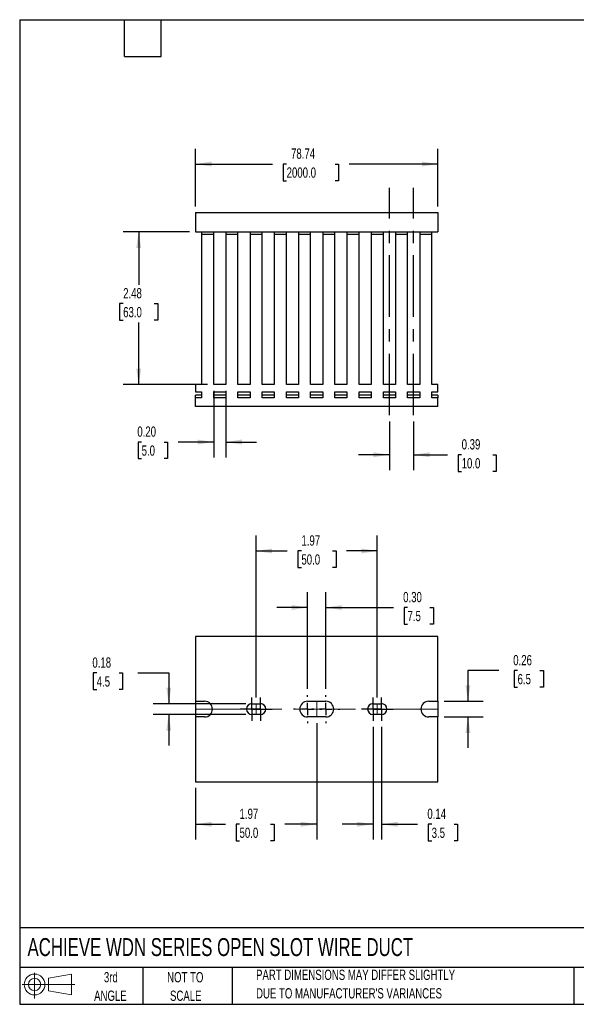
# Model space of a CAD drawing. Header units: inches. Extents: x 0.5 to 21.5, y 0.5 to 16.5.
# Tile 1 of 2: x 0.5 to 9.5, y 0.5 to 16.5. Entities that reach past the tile are written whole.
import ezdxf

# ---------------------------------------------------------------- set-up
doc = ezdxf.new("R2010")
doc.units = ezdxf.units.IN
doc.header["$LTSCALE"] = 2
doc.header["$MEASUREMENT"] = 0
doc.linetypes.add('CENTERX2', pattern=[0.8, 0.5, -0.1, 0.1, -0.1])
doc.layers.add('CENTER', color=40, linetype='CENTERX2')
doc.layers.add('SLD-DEFPOINTS', color=7, linetype='Continuous')
doc.layers.add('DIMENSIONS', color=140, linetype='Continuous', lineweight=25)
doc.layers.add('TEXT', color=140, linetype='Continuous', lineweight=25)
doc.styles.add('SLDTEXTSTYLE0', font='TXT', dxfattribs={"width": 0.7})
doc.dimstyles.new('SLDDIMSTYLE0', dxfattribs={"dimtxt": 0.169922, "dimasz": 0.26, "dimexe": 0, "dimexo": 0.0625, "dimgap": 0.04248, "dimtad": 0, "dimtih": 1, "dimtoh": 1, "dimrnd": 1e-09, "dimzin": 12, "dimdsep": 46, "dimtxsty": 'SLDTEXTSTYLE0', "dimsah": 1, "dimcen": 0.09, "dimadec": 0, "dimazin": 3, "dimtfac": 1, "dimtofl": 0, "dimtmove": 0, "dimatfit": 3, "dimfxl": 0, "dimfrac": 2, "dimtolj": 1, "dimtzin": 12, "dimarcsym": 0})
doc.dimstyles.new('SLDDIMSTYLE1', dxfattribs={"dimtxt": 0.169922, "dimasz": 0.26, "dimexe": 0, "dimexo": 0.0625, "dimgap": 0.04248, "dimtad": 0, "dimtih": 1, "dimtoh": 1, "dimrnd": 1e-09, "dimzin": 0, "dimdsep": 46, "dimtxsty": 'SLDTEXTSTYLE0', "dimsah": 1, "dimcen": 0.09, "dimadec": 0, "dimazin": 0, "dimtfac": 1, "dimtmove": 0, "dimatfit": 0, "dimfxl": 0, "dimfrac": 2, "dimtolj": 1, "dimtzin": 12, "dimarcsym": 0})
doc.dimstyles.new('SLDDIMSTYLE2', dxfattribs={"dimtxt": 0.169922, "dimasz": 0.26, "dimexe": 0, "dimexo": 0.0625, "dimgap": 0.04248, "dimtad": 0, "dimtih": 1, "dimtoh": 1, "dimrnd": 1e-09, "dimdsep": 46, "dimtxsty": 'SLDTEXTSTYLE0', "dimsah": 1, "dimcen": 0.09, "dimadec": 0, "dimazin": 2, "dimtfac": 1, "dimtmove": 0, "dimatfit": 0, "dimfxl": 0, "dimfrac": 2, "dimtolj": 1, "dimtzin": 12, "dimarcsym": 0})

# ---------------------------------------------------------------- blocks, each defined once
blk = doc.blocks.new('Block11')
at = {"color": 7, "linetype": 'Continuous', "lineweight": 18}
for p, q in [((0.204, 0.418), (0.204, 0)), ((0.431, 0.328), (0.801, 0.396)), ((0.431, 0.126), (0.431, 0.328)), ((0.801, 0.396), (0.801, 0.058)), ((0, 0.227), (0.856, 0.227)), ((0.431, 0.126), (0.801, 0.058))]:
    blk.add_line(p, q, dxfattribs=at)
for radius in [0.169, 0.101]:
    blk.add_circle((0.204, 0.227), radius, dxfattribs=at)
blk = doc.blocks.new('Block12')
at = {"layer": 'SLD-DEFPOINTS'}
blk.add_blockref('Block11', (0, 0), dxfattribs=at)
blk = doc.blocks.new('SW_NOTE_0_2')
at = {"layer": 'TEXT', "color": 0, "char_height": 0.16667, "attachment_point": 1, "style": 'SLDTEXTSTYLE0'}
for s, insert in [('PART DIMENSIONS MAY DIFFER SLIGHTLY', (0, 0.215)), ("DUE TO MANUFACTURER'S VARIANCES", (0, -0.086))]:
    blk.add_mtext(s, dxfattribs=dict(at, insert=insert))
blk = doc.blocks.new('SW_NOTE_0_3')
at = {"layer": 'TEXT', "color": 0, "char_height": 0.1667, "attachment_point": 2, "style": 'SLDTEXTSTYLE0'}
for s, insert in [('NOT TO', (0.414, 0.215)), ('SCALE', (0.422, -0.086))]:
    blk.add_mtext(s, dxfattribs=dict(at, insert=insert))
blk = doc.blocks.new('SW_NOTE_0_4')
at = {"layer": 'TEXT', "color": 0, "char_height": 0.1667, "attachment_point": 2, "style": 'SLDTEXTSTYLE0'}
for s, insert in [('3rd', (0.182, 0.215)), ('ANGLE', (0.175, -0.086))]:
    blk.add_mtext(s, dxfattribs=dict(at, insert=insert))
blk = doc.blocks.new('_D')
at = {"layer": 'DIMENSIONS'}
for p, q in [((3.357, 13.467), (3.357, 14.404)), ((7.294, 13.467), (7.294, 14.404)), ((3.357, 14.154), (4.607, 14.154)), ((4.837, 14.154), (4.78, 14.154)), ((4.78, 14.154), (4.78, 13.884)), ((5.625, 14.154), (5.682, 14.154)), ((5.682, 14.154), (5.682, 13.884)), ((7.294, 14.154), (5.855, 14.154)), ((4.78, 13.884), (4.837, 13.884)), ((5.682, 13.884), (5.625, 13.884))]:
    blk.add_line(p, q, dxfattribs=at)
for points in [[(3.357, 14.154), (3.617, 14.114), (3.617, 14.194)], [(7.294, 14.154), (7.034, 14.194), (7.034, 14.114)]]:
    blk.add_solid(points, dxfattribs=at)
at = {"layer": 'DIMENSIONS', "char_height": 0.1667, "attachment_point": 1, "style": 'SLDTEXTSTYLE0'}
for s, insert in [('78.74', (4.908, 14.407)), ('2000.0', (4.837, 14.099))]:
    blk.add_mtext(s, dxfattribs=dict(at, insert=insert))
blk = doc.blocks.new('_D_1')
at = {"layer": 'DIMENSIONS'}
for p, q in [((3.652, 10.471), (3.652, 9.387)), ((3.849, 10.471), (3.849, 9.387)), ((2.481, 9.637), (2.424, 9.637)), ((2.424, 9.637), (2.424, 9.367)), ((2.845, 9.637), (2.902, 9.637)), ((2.902, 9.637), (2.902, 9.367)), ((3.652, 9.637), (3.075, 9.637)), ((3.849, 9.637), (4.349, 9.637)), ((2.424, 9.367), (2.481, 9.367)), ((2.902, 9.367), (2.845, 9.367))]:
    blk.add_line(p, q, dxfattribs=at)
for points in [[(3.652, 9.637), (3.392, 9.677), (3.392, 9.597)], [(3.849, 9.637), (4.109, 9.597), (4.109, 9.677)]]:
    blk.add_solid(points, dxfattribs=at)
at = {"layer": 'DIMENSIONS', "char_height": 0.1667, "attachment_point": 1, "style": 'SLDTEXTSTYLE0'}
for s, insert in [('0.20', (2.411, 9.89)), ('5.0', (2.481, 9.582))]:
    blk.add_mtext(s, dxfattribs=dict(at, insert=insert))
blk = doc.blocks.new('_D_2')
at = {"layer": 'DIMENSIONS'}
for p, q in [((3.257, 13.052), (2.183, 13.052)), ((2.433, 13.052), (2.433, 12.194)), ((2.181, 11.886), (2.124, 11.886)), ((2.124, 11.886), (2.124, 11.616)), ((2.686, 11.886), (2.743, 11.886)), ((2.743, 11.886), (2.743, 11.616)), ((2.124, 11.616), (2.181, 11.616)), ((2.433, 10.571), (2.433, 11.578)), ((2.743, 11.616), (2.686, 11.616)), ((3.552, 10.571), (2.183, 10.571))]:
    blk.add_line(p, q, dxfattribs=at)
for points in [[(2.433, 13.052), (2.393, 12.792), (2.473, 12.792)], [(2.433, 10.571), (2.473, 10.831), (2.393, 10.831)]]:
    blk.add_solid(points, dxfattribs=at)
at = {"layer": 'DIMENSIONS', "char_height": 0.1667, "attachment_point": 1, "style": 'SLDTEXTSTYLE0'}
for s, insert in [('2.48', (2.181, 12.139)), ('63.0', (2.181, 11.831))]:
    blk.add_mtext(s, dxfattribs=dict(at, insert=insert))
blk = doc.blocks.new('_D_3')
at = {"layer": 'DIMENSIONS'}
for p, q in [((6.506, 9.971), (6.506, 9.18)), ((6.9, 9.971), (6.9, 9.18)), ((6.506, 9.43), (6.006, 9.43)), ((6.9, 9.43), (7.449, 9.43)), ((7.68, 9.43), (7.623, 9.43)), ((7.623, 9.43), (7.623, 9.16)), ((8.185, 9.43), (8.242, 9.43)), ((8.242, 9.43), (8.242, 9.16)), ((7.623, 9.16), (7.68, 9.16)), ((8.242, 9.16), (8.185, 9.16))]:
    blk.add_line(p, q, dxfattribs=at)
for points in [[(6.506, 9.43), (6.246, 9.47), (6.246, 9.39)], [(6.9, 9.43), (7.16, 9.39), (7.16, 9.47)]]:
    blk.add_solid(points, dxfattribs=at)
at = {"layer": 'DIMENSIONS', "char_height": 0.1667, "attachment_point": 1, "style": 'SLDTEXTSTYLE0'}
for s, insert in [('0.39', (7.68, 9.683)), ('10.0', (7.68, 9.375))]:
    blk.add_mtext(s, dxfattribs=dict(at, insert=insert))
blk = doc.blocks.new('_D_8')
at = {"layer": 'DIMENSIONS'}
for p, q in [((4.341, 5.485), (4.341, 8.117)), ((6.31, 5.485), (6.31, 8.117)), ((4.341, 7.867), (4.847, 7.867)), ((5.077, 7.867), (5.02, 7.867)), ((5.02, 7.867), (5.02, 7.597)), ((5.582, 7.867), (5.639, 7.867)), ((5.639, 7.867), (5.639, 7.597)), ((6.31, 7.867), (5.812, 7.867)), ((5.02, 7.597), (5.077, 7.597)), ((5.639, 7.597), (5.582, 7.597))]:
    blk.add_line(p, q, dxfattribs=at)
for points in [[(4.341, 7.867), (4.601, 7.827), (4.601, 7.907)], [(6.31, 7.867), (6.05, 7.907), (6.05, 7.827)]]:
    blk.add_solid(points, dxfattribs=at)
at = {"layer": 'DIMENSIONS', "char_height": 0.1667, "attachment_point": 1, "style": 'SLDTEXTSTYLE0'}
for s, insert in [('1.97', (5.077, 8.12)), ('50.0', (5.077, 7.812))]:
    blk.add_mtext(s, dxfattribs=dict(at, insert=insert))
blk = doc.blocks.new('_D_9')
at = {"layer": 'DIMENSIONS'}
for p, q in [((5.325, 5.069), (5.325, 3.176)), ((3.357, 4.016), (3.357, 3.176)), ((3.357, 3.426), (3.842, 3.426)), ((4.072, 3.426), (4.015, 3.426)), ((4.015, 3.426), (4.015, 3.156)), ((4.577, 3.426), (4.634, 3.426)), ((4.634, 3.426), (4.634, 3.156)), ((5.325, 3.426), (4.807, 3.426)), ((4.015, 3.156), (4.072, 3.156)), ((4.634, 3.156), (4.577, 3.156))]:
    blk.add_line(p, q, dxfattribs=at)
for points in [[(3.357, 3.426), (3.617, 3.386), (3.617, 3.466)], [(5.325, 3.426), (5.065, 3.466), (5.065, 3.386)]]:
    blk.add_solid(points, dxfattribs=at)
at = {"layer": 'DIMENSIONS', "char_height": 0.1667, "attachment_point": 1, "style": 'SLDTEXTSTYLE0'}
for s, insert in [('1.97', (4.072, 3.679)), ('50.0', (4.072, 3.371))]:
    blk.add_mtext(s, dxfattribs=dict(at, insert=insert))
blk = doc.blocks.new('_D_10')
at = {"layer": 'DIMENSIONS'}
for p, q in [((8.282, 5.923), (7.782, 5.923)), ((7.782, 5.923), (7.782, 5.425)), ((8.589, 5.923), (8.531, 5.923)), ((8.531, 5.923), (8.531, 5.653)), ((8.952, 5.923), (9.009, 5.923)), ((9.009, 5.923), (9.009, 5.653)), ((8.531, 5.653), (8.589, 5.653)), ((9.009, 5.653), (8.952, 5.653)), ((7.394, 5.425), (8.032, 5.425)), ((7.394, 5.169), (8.032, 5.169)), ((7.782, 5.169), (7.782, 4.669))]:
    blk.add_line(p, q, dxfattribs=at)
for points in [[(7.782, 5.425), (7.822, 5.685), (7.742, 5.685)], [(7.782, 5.169), (7.742, 4.909), (7.822, 4.909)]]:
    blk.add_solid(points, dxfattribs=at)
at = {"layer": 'DIMENSIONS', "char_height": 0.1667, "attachment_point": 1, "style": 'SLDTEXTSTYLE0'}
for s, insert in [('0.26', (8.518, 6.176)), ('6.5', (8.589, 5.868))]:
    blk.add_mtext(s, dxfattribs=dict(at, insert=insert))
blk = doc.blocks.new('_D_11')
at = {"layer": 'DIMENSIONS'}
for p, q in [((6.241, 5.008), (6.241, 3.176)), ((6.378, 5.008), (6.378, 3.176)), ((6.241, 3.426), (5.741, 3.426)), ((6.378, 3.426), (6.963, 3.426)), ((7.193, 3.426), (7.136, 3.426)), ((7.136, 3.426), (7.136, 3.156)), ((7.557, 3.426), (7.614, 3.426)), ((7.614, 3.426), (7.614, 3.156)), ((7.136, 3.156), (7.193, 3.156)), ((7.614, 3.156), (7.557, 3.156))]:
    blk.add_line(p, q, dxfattribs=at)
for points in [[(6.241, 3.426), (5.981, 3.466), (5.981, 3.386)], [(6.378, 3.426), (6.638, 3.386), (6.638, 3.466)]]:
    blk.add_solid(points, dxfattribs=at)
at = {"layer": 'DIMENSIONS', "char_height": 0.1667, "attachment_point": 1, "style": 'SLDTEXTSTYLE0'}
for s, insert in [('0.14', (7.123, 3.679)), ('3.5', (7.193, 3.371))]:
    blk.add_mtext(s, dxfattribs=dict(at, insert=insert))
blk = doc.blocks.new('_D_12')
at = {"layer": 'DIMENSIONS'}
for p, q in [((5.178, 5.625), (5.178, 7.198)), ((5.473, 5.625), (5.473, 7.198)), ((5.178, 6.948), (4.678, 6.948)), ((5.473, 6.948), (6.571, 6.948)), ((6.801, 6.948), (6.744, 6.948)), ((6.744, 6.948), (6.744, 6.678)), ((7.165, 6.948), (7.222, 6.948)), ((7.222, 6.948), (7.222, 6.678)), ((6.744, 6.678), (6.801, 6.678)), ((7.222, 6.678), (7.165, 6.678))]:
    blk.add_line(p, q, dxfattribs=at)
for points in [[(5.178, 6.948), (4.918, 6.988), (4.918, 6.908)], [(5.473, 6.948), (5.733, 6.908), (5.733, 6.988)]]:
    blk.add_solid(points, dxfattribs=at)
at = {"layer": 'DIMENSIONS', "char_height": 0.1667, "attachment_point": 1, "style": 'SLDTEXTSTYLE0'}
for s, insert in [('0.30', (6.73, 7.201)), ('7.5', (6.801, 6.893))]:
    blk.add_mtext(s, dxfattribs=dict(at, insert=insert))
blk = doc.blocks.new('_D_13')
at = {"layer": 'DIMENSIONS'}
for p, q in [((1.751, 5.884), (1.694, 5.884)), ((1.694, 5.884), (1.694, 5.614)), ((2.115, 5.884), (2.172, 5.884)), ((2.172, 5.884), (2.172, 5.614)), ((2.421, 5.884), (2.921, 5.884)), ((2.921, 5.884), (2.921, 5.385)), ((1.694, 5.614), (1.751, 5.614)), ((2.172, 5.614), (2.115, 5.614)), ((4.172, 5.385), (2.671, 5.385)), ((4.172, 5.208), (2.671, 5.208)), ((2.921, 5.208), (2.921, 4.708))]:
    blk.add_line(p, q, dxfattribs=at)
for points in [[(2.921, 5.385), (2.961, 5.645), (2.881, 5.645)], [(2.921, 5.208), (2.881, 4.948), (2.961, 4.948)]]:
    blk.add_solid(points, dxfattribs=at)
at = {"layer": 'DIMENSIONS', "char_height": 0.1667, "attachment_point": 1, "style": 'SLDTEXTSTYLE0'}
for s, insert in [('0.18', (1.681, 6.137)), ('4.5', (1.751, 5.829))]:
    blk.add_mtext(s, dxfattribs=dict(at, insert=insert))
blk = doc.blocks.new('SW_CENTERMARKSYMBOL_0')
at = {"layer": 'CENTER', "color": 0}
for p, q in [((0, 0.1), (0, 0.189)), ((-0.1, 0), (-0.189, 0)), ((0, 0), (-0.1, 0)), ((0, 0), (0, 0.1)), ((0, 0), (0, -0.1)), ((0, 0), (0.1, 0)), ((0.1, 0), (0.189, 0)), ((0, -0.1), (0, -0.189))]:
    blk.add_line(p, q, dxfattribs=at)
blk = doc.blocks.new('SW_CENTERMARKSYMBOL_1')
at = {"layer": 'CENTER', "color": 0}
for p, q in [((0, 0.1), (0, 0.189)), ((-0.1, 0), (-0.189, 0)), ((0, 0), (-0.1, 0)), ((0, 0), (0, 0.1)), ((0, 0), (0, -0.1)), ((0, 0), (0.1, 0)), ((0.1, 0), (0.189, 0)), ((0, -0.1), (0, -0.189))]:
    blk.add_line(p, q, dxfattribs=at)
blk = doc.blocks.new('SW_CENTERMARKSYMBOL_2')
at = {"layer": 'CENTER', "color": 0}
for p, q in [((0, 0.2), (0, 0.228)), ((-0.2, 0), (-0.228, 0)), ((0, 0), (-0.1, 0)), ((0, 0), (0, 0.1)), ((0, 0), (0, -0.1)), ((0, 0), (0.1, 0)), ((0.2, 0), (0.228, 0)), ((0, -0.2), (0, -0.228))]:
    blk.add_line(p, q, dxfattribs=at)
blk = doc.blocks.new('SW_CENTERMARKSYMBOL_3')
at = {"layer": 'CENTER', "color": 0}
for p, q in [((0, 0.2), (0, 0.228)), ((-0.2, 0), (-0.228, 0)), ((0, 0), (-0.1, 0)), ((0, 0), (0, 0.1)), ((0, 0), (0, -0.1)), ((0, 0), (0.1, 0)), ((0.2, 0), (0.228, 0)), ((0, -0.2), (0, -0.228))]:
    blk.add_line(p, q, dxfattribs=at)
blk = doc.blocks.new('SW_CENTERMARKSYMBOL_4')
at = {"layer": 'CENTER', "color": 0}
for p, q in [((0, 0.1), (0, 0.189)), ((-0.1, 0), (-0.189, 0)), ((0, 0), (-0.1, 0)), ((0, 0), (0, 0.1)), ((0, 0), (0, -0.1)), ((0, 0), (0.1, 0)), ((0.1, 0), (0.189, 0)), ((0, -0.1), (0, -0.189))]:
    blk.add_line(p, q, dxfattribs=at)
blk = doc.blocks.new('SW_CENTERMARKSYMBOL_5')
at = {"layer": 'CENTER', "color": 0}
for p, q in [((0, 0.1), (0, 0.189)), ((-0.1, 0), (-0.189, 0)), ((0, 0), (-0.1, 0)), ((0, 0), (0, 0.1)), ((0, 0), (0, -0.1)), ((0, 0), (0.1, 0)), ((0.1, 0), (0.189, 0)), ((0, -0.1), (0, -0.189))]:
    blk.add_line(p, q, dxfattribs=at)

msp = doc.modelspace()

# ---------------------------------------------------------------- linework, layer by layer
for p, q in [((3.357, 13.367), (3.357, 13.052)), ((3.357, 13.367), (7.294, 13.367)), ((7.294, 13.367), (7.294, 13.052)), ((3.357, 13.052), (7.294, 13.052)), ((3.455, 13.052), (3.455, 13.012)), ((3.455, 13.012), (3.455, 10.571)), ((3.652, 13.012), (3.455, 13.012)), ((3.652, 13.012), (3.652, 13.052)), ((3.652, 10.571), (3.652, 13.012)), ((3.849, 13.052), (3.849, 13.012)), ((3.849, 13.012), (3.849, 10.571)), ((4.046, 13.012), (3.849, 13.012)), ((4.046, 13.012), (4.046, 13.052)), ((4.046, 10.571), (4.046, 13.012)), ((4.243, 13.052), (4.243, 13.012)), ((4.243, 13.012), (4.243, 10.571)), ((4.439, 13.012), (4.243, 13.012)), ((4.439, 13.012), (4.439, 13.052)), ((4.439, 10.571), (4.439, 13.012)), ((4.636, 13.052), (4.636, 13.012)), ((4.636, 13.012), (4.636, 10.571)), ((4.833, 13.012), (4.636, 13.012)), ((4.833, 13.012), (4.833, 13.052)), ((4.833, 10.571), (4.833, 13.012)), ((5.03, 13.052), (5.03, 13.012)), ((5.03, 13.012), (5.03, 10.571)), ((5.227, 13.012), (5.03, 13.012)), ((5.227, 13.012), (5.227, 13.052)), ((5.227, 10.571), (5.227, 13.012)), ((5.424, 13.052), (5.424, 13.012)), ((5.424, 13.012), (5.424, 10.571)), ((5.621, 13.012), (5.424, 13.012)), ((5.621, 13.012), (5.621, 13.052)), ((5.621, 10.571), (5.621, 13.012)), ((5.817, 13.052), (5.817, 13.012)), ((5.817, 13.012), (5.817, 10.571)), ((6.014, 13.012), (5.817, 13.012)), ((6.014, 13.012), (6.014, 13.052)), ((6.014, 10.571), (6.014, 13.012)), ((6.211, 13.052), (6.211, 13.012)), ((6.211, 13.012), (6.211, 10.571)), ((6.408, 13.012), (6.211, 13.012)), ((6.408, 13.012), (6.408, 13.052)), ((6.408, 10.571), (6.408, 13.012)), ((6.605, 13.052), (6.605, 13.012)), ((6.605, 13.012), (6.605, 10.571)), ((6.802, 13.012), (6.605, 13.012)), ((6.802, 13.012), (6.802, 13.052)), ((6.802, 10.571), (6.802, 13.012)), ((6.999, 13.052), (6.999, 13.012)), ((6.999, 13.012), (6.999, 10.571)), ((7.195, 13.012), (6.999, 13.012)), ((7.195, 13.012), (7.195, 13.052)), ((7.195, 10.571), (7.195, 13.012)), ((3.357, 10.571), (3.357, 10.453)), ((3.455, 10.571), (3.357, 10.571)), ((3.849, 10.571), (3.652, 10.571)), ((4.243, 10.571), (4.046, 10.571)), ((4.636, 10.571), (4.439, 10.571)), ((5.03, 10.571), (4.833, 10.571)), ((5.424, 10.571), (5.227, 10.571)), ((5.817, 10.571), (5.621, 10.571)), ((6.211, 10.571), (6.014, 10.571)), ((6.605, 10.571), (6.408, 10.571)), ((6.999, 10.571), (6.802, 10.571)), ((7.294, 10.571), (7.195, 10.571)), ((7.294, 10.453), (7.294, 10.571)), ((3.357, 10.453), (3.455, 10.453)), ((3.455, 10.401), (3.357, 10.401)), ((3.357, 10.355), (3.357, 10.401)), ((3.455, 10.453), (3.455, 10.355)), ((3.652, 10.355), (3.652, 10.453)), ((3.652, 10.453), (3.849, 10.453)), ((3.849, 10.401), (3.652, 10.401)), ((3.849, 10.453), (3.849, 10.355)), ((4.046, 10.355), (4.046, 10.453)), ((4.046, 10.453), (4.243, 10.453)), ((4.243, 10.401), (4.046, 10.401)), ((4.243, 10.453), (4.243, 10.355)), ((4.439, 10.355), (4.439, 10.453)), ((4.439, 10.453), (4.636, 10.453)), ((4.636, 10.401), (4.439, 10.401)), ((4.636, 10.453), (4.636, 10.355)), ((4.833, 10.355), (4.833, 10.453)), ((4.833, 10.453), (5.03, 10.453)), ((5.03, 10.401), (4.833, 10.401)), ((5.03, 10.453), (5.03, 10.355)), ((5.227, 10.355), (5.227, 10.453)), ((5.227, 10.453), (5.424, 10.453)), ((5.424, 10.401), (5.227, 10.401)), ((5.424, 10.453), (5.424, 10.355)), ((5.621, 10.355), (5.621, 10.453)), ((5.621, 10.453), (5.817, 10.453)), ((5.817, 10.401), (5.621, 10.401)), ((5.817, 10.453), (5.817, 10.355)), ((6.014, 10.355), (6.014, 10.453)), ((6.014, 10.453), (6.211, 10.453)), ((6.211, 10.401), (6.014, 10.401)), ((6.211, 10.453), (6.211, 10.355)), ((6.408, 10.355), (6.408, 10.453)), ((6.408, 10.453), (6.605, 10.453)), ((6.605, 10.401), (6.408, 10.401)), ((6.605, 10.453), (6.605, 10.355)), ((6.802, 10.355), (6.802, 10.453)), ((6.802, 10.453), (6.999, 10.453)), ((6.999, 10.401), (6.802, 10.401)), ((6.999, 10.453), (6.999, 10.355)), ((7.195, 10.453), (7.294, 10.453)), ((7.195, 10.355), (7.195, 10.453)), ((7.294, 10.401), (7.195, 10.401)), ((7.294, 10.401), (7.294, 10.355)), ((3.357, 10.217), (3.357, 10.355)), ((3.455, 10.355), (3.357, 10.355)), ((3.849, 10.355), (3.652, 10.355)), ((4.243, 10.355), (4.046, 10.355)), ((4.636, 10.355), (4.439, 10.355)), ((5.03, 10.355), (4.833, 10.355)), ((5.424, 10.355), (5.227, 10.355)), ((5.817, 10.355), (5.621, 10.355)), ((6.211, 10.355), (6.014, 10.355)), ((6.605, 10.355), (6.408, 10.355)), ((6.999, 10.355), (6.802, 10.355)), ((7.294, 10.355), (7.195, 10.355)), ((7.294, 10.217), (7.294, 10.355)), ((7.294, 10.217), (3.357, 10.217)), ((3.357, 6.478), (3.357, 5.425)), ((7.294, 6.478), (3.357, 6.478)), ((7.294, 5.425), (7.294, 6.478)), ((3.357, 5.425), (3.504, 5.425)), ((3.357, 5.425), (3.357, 5.169)), ((4.272, 5.385), (4.41, 5.385)), ((5.178, 5.425), (5.473, 5.425)), ((6.241, 5.385), (6.378, 5.385)), ((7.146, 5.425), (7.294, 5.425)), ((7.294, 5.425), (7.294, 5.169)), ((3.357, 5.169), (3.357, 4.116)), ((3.504, 5.169), (3.357, 5.169)), ((4.41, 5.208), (4.272, 5.208)), ((5.473, 5.169), (5.178, 5.169)), ((6.378, 5.208), (6.241, 5.208)), ((7.294, 5.169), (7.146, 5.169)), ((7.294, 4.116), (7.294, 5.169)), ((3.357, 4.116), (7.294, 4.116))]:
    msp.add_line(p, q)
at = {"color": 7, "linetype": 'CENTERX2', "lineweight": 18}
for p, q in [((3.357, 5.297), (7.294, 5.297)), ((4.341, 5.385), (4.341, 5.208)), ((5.325, 5.425), (5.325, 5.169)), ((6.31, 5.385), (6.31, 5.208))]:
    msp.add_line(p, q, dxfattribs=at)
for centre, radius, start, end in [((3.504, 5.297), 0.128, 270, 90), ((4.272, 5.297), 0.0886, 90, 270), ((4.41, 5.297), 0.0886, 270, 90), ((5.178, 5.297), 0.128, 90, 270), ((5.473, 5.297), 0.128, 270, 90), ((6.241, 5.297), 0.0886, 90, 270), ((6.378, 5.297), 0.0886, 270, 90), ((7.146, 5.297), 0.128, 90, 270)]:
    msp.add_arc(centre, radius, start, end)
at = {"layer": 'CENTER'}
for p, q in [((6.506, 10.071), (6.506, 13.768)), ((6.9, 10.071), (6.9, 13.768))]:
    msp.add_line(p, q, dxfattribs=at)
at = {"layer": 'TEXT'}
for p, q in [((0.5, 16.5), (21.5, 16.5)), ((0.5, 16.5), (0.5, 0.5)), ((2.2, 15.9), (2.2, 16.5)), ((2.8, 15.9), (2.8, 16.5)), ((2.2, 15.9), (2.8, 15.9)), ((21.5, 1.742), (0.5, 1.742)), ((21.5, 1.1), (0.5, 1.1)), ((2.5, 1.1), (2.5, 0.5)), ((3.954, 1.1), (3.954, 0.5)), ((9.5, 1.1), (9.5, 0.5)), ((0.5, 0.5), (21.5, 0.5))]:
    msp.add_line(p, q, dxfattribs=at)

# ---------------------------------------------------------------- block references
at = {"layer": 'CENTER'}
for name, p in [('SW_CENTERMARKSYMBOL_0', (4.272, 5.297)), ('SW_CENTERMARKSYMBOL_1', (4.41, 5.297)), ('SW_CENTERMARKSYMBOL_2', (5.178, 5.297)), ('SW_CENTERMARKSYMBOL_3', (5.473, 5.297)), ('SW_CENTERMARKSYMBOL_4', (6.241, 5.297)), ('SW_CENTERMARKSYMBOL_5', (6.378, 5.297))]:
    msp.add_blockref(name, p, dxfattribs=at)
at = {"layer": 'SLD-DEFPOINTS'}
msp.add_blockref('Block12', (0.538, 0.595), dxfattribs=at)
at = {"layer": 'TEXT'}
for name, p in [('SW_NOTE_0_4', (1.799, 0.809)), ('SW_NOTE_0_3', (2.776, 0.809)), ('SW_NOTE_0_2', (4.34, 0.848))]:
    msp.add_blockref(name, p, dxfattribs=at)

# ---------------------------------------------------------------- texts
at = {"layer": 'TEXT', "insert": (0.627, 1.576), "char_height": 0.29167, "attachment_point": 1, "style": 'SLDTEXTSTYLE0'}
msp.add_mtext('ACHIEVE WDN SERIES OPEN SLOT WIRE DUCT', dxfattribs=at)

# ---------------------------------------------------------------- dimensions: what is measured, and where the dimension line sits
at = {"layer": 'DIMENSIONS'}
for base, p1, p2, dimstyle, picture, middle in [((7.294, 14.154), (3.357, 13.367), (7.294, 13.367), 'SLDDIMSTYLE0', '_D', (5.231, 14.154)), ((3.652, 9.637), (3.849, 10.571), (3.652, 10.571), 'SLDDIMSTYLE1', '_D_1', (2.663, 9.637)), ((6.506, 9.43), (6.9, 10.071), (6.506, 10.071), 'SLDDIMSTYLE2', '_D_3', (7.932, 9.43)), ((5.4729, 6.9483), (5.1777, 5.5247), (5.4729, 5.5247), 'SLDDIMSTYLE1', '_D_12', (6.9828, 6.9483)), ((6.378, 3.426), (6.241, 5.108), (6.378, 5.108), 'SLDDIMSTYLE2', '_D_11', (7.375, 3.426))]:
    dim = msp.add_linear_dim(base=base, p1=p1, p2=p2, dimstyle=dimstyle, dxfattribs=at)
    dim.commit()
    dim.dimension.update_dxf_attribs({"geometry": picture, "text_midpoint": middle, "dimtype": 160})
for base, p1, p2, angle, dimstyle, picture, middle in [((2.433, 13.052), (3.652, 10.571), (3.357, 13.052), 90, 'SLDDIMSTYLE0', '_D_2', (2.433, 11.886)), ((4.341, 7.867), (6.31, 5.385), (4.341, 5.385), 0, 'SLDDIMSTYLE0', '_D_8', (5.33, 7.867)), ((2.921, 5.208), (4.272, 5.385), (4.272, 5.208), 90, 'SLDDIMSTYLE2', '_D_13', (2.921, 5.884)), ((7.782, 5.169), (7.294, 5.425), (7.294, 5.169), 90, 'SLDDIMSTYLE2', '_D_10', (7.782, 5.923)), ((5.325, 3.426), (3.357, 4.116), (5.325, 5.169), 0, 'SLDDIMSTYLE0', '_D_9', (4.325, 3.426))]:
    dim = msp.add_linear_dim(base=base, p1=p1, p2=p2, angle=angle, dimstyle=dimstyle, dxfattribs=at)
    dim.commit()
    dim.dimension.update_dxf_attribs({"geometry": picture, "text_midpoint": middle, "dimtype": 160})

doc.saveas('drawing.dxf')
